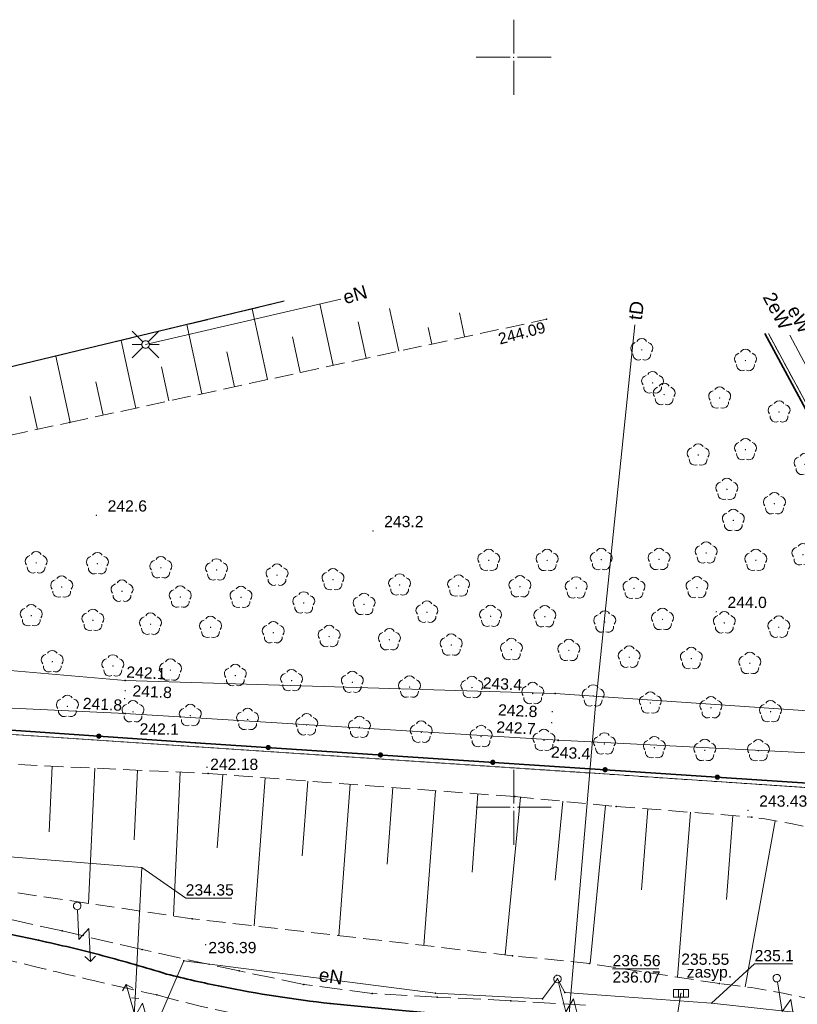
# Model space of a CAD drawing. Header units: metres. Extents: x 6603648 to 6604252, y 5739748 to 5740166.
# Tile 107 of 114: x 6604117 to 6604169, y 5740087 to 5740152. Entities that reach past the tile are written whole.
import ezdxf
from ezdxf.enums import TextEntityAlignment as Align

# ---------------------------------------------------------------- set-up
doc = ezdxf.new("R2010")
doc.units = ezdxf.units.M
doc.header["$PDSIZE"] = 0.75
for name, pattern in [('ARK_LIN', [50, 50, 0]), ('PRZER1-1', [1, 0.5, -0.5]), ('PRZER2_5-1', [1.75, 1.25, -0.5]), ('PRZER3-1', [2, 1.5, -0.5])]:
    doc.linetypes.add(name, pattern=pattern)
doc.layers.get('0').update_dxf_attribs({"linetype": 'CONTINUOUS'})
for name, color, linetype, lineweight, true_color in [('GEPPGD', 7, 'CONTINUOUS', 18, 0x008000), ('GESDZI', 7, 'CONTINUOUS', 18, 0x008000), ('GESKKL', 7, 'CONTINUOUS', 18, 0x008000), ('GESUZY', 7, 'CONTINUOUS', 18, 0x008000), ('GSLKOG', 7, 'CONTINUOUS', 35, 0x0a0909), ('GSLKOU', 7, 'CONTINUOUS', 18, 0x0a0909), ('GSLKRW', 7, 'CONTINUOUS', 25, 0x0a0909), ('GSLTTR', 7, 'CONTINUOUS', 35, 0x0a0909), ('GSPPRB', 7, 'CONTINUOUS', 18, 0x0a0909), ('GSPRDL', 7, 'CONTINUOUS', 18, 0x008000), ('GSPWPN', 7, 'CONTINUOUS', 13, 0x0a0909), ('GSPWPN_O', 7, 'CONTINUOUS', 13, 0x0a0909), ('GSPWPS', 7, 'CONTINUOUS', 13, 0x0a0909), ('GSPWPS_O', 7, 'CONTINUOUS', 13, 0x0a0909), ('GSSKOA', 7, 'CONTINUOUS', 18, 0x0a0909), ('GSSPDR', 7, 'CONTINUOUS', 18, 0x0a0909), ('GSSZSN', 7, 'CONTINUOUS', 18, 0x0a0909), ('GULENN', 1, 'CONTINUOUS', 18, 0xff0000), ('GULENN_O', 1, 'CONTINUOUS', 18, 0xff0000), ('GULEWN', 1, 'CONTINUOUS', 18, 0xff0000), ('GULEWN_O', 1, 'CONTINUOUS', 18, 0xff0000), ('GULKDP', 7, 'CONTINUOUS', 18, 0x803300), ('GULTPR', 7, 'CONTINUOUS', 18, 0xff9100), ('GULTPR_O', 7, 'CONTINUOUS', 18, 0xff9100), ('GULWOP', 5, 'CONTINUOUS', 18, 0x0000ff), ('GUPISL', 7, 'CONTINUOUS', 18, 0x0a0909), ('GUPKKS', 7, 'CONTINUOUS', 18, 0x0a0909), ('GUPKWZ_O', 7, 'CONTINUOUS', 18, 0x0a0909), ('GUPWZC', 7, 'CONTINUOUS', 18, 0x0a0909)]:
    doc.layers.add(name, color=color, linetype=linetype, lineweight=lineweight, true_color=true_color)
for name, color, linetype, true_color in [('GUPESH', 1, 'CONTINUOUS', 0xff0000), ('GUPESH_O', 1, 'CONTINUOUS', 0xff0000), ('GUPKSH', 7, 'CONTINUOUS', 0x803300), ('GUPKSH_O', 7, 'CONTINUOUS', 0x803300), ('GUPWSH', 5, 'CONTINUOUS', 0x0000ff), ('GUPWSH_O', 5, 'CONTINUOUS', 0x0000ff)]:
    doc.layers.add(name, color=color, linetype=linetype, true_color=true_color)
doc.layers.add('PKT_ARK', color=7, linetype='ARK_LIN', lineweight=18)
doc.styles.add('Arial', font='arial.ttf')

# ---------------------------------------------------------------- blocks, each defined once
blk = doc.blocks.new('GSPPRB0')
at = {"color": 0, "lineweight": 18}
blk.add_lwpolyline([(-0.007955, 0.0225), (0.007955, 0.0225), (0.0225, 0.007955), (0.0225, -0.007955), (0.007955, -0.0225), (-0.007955, -0.0225), (-0.0225, -0.007955), (-0.0225, 0.007955)], close=True, dxfattribs=at)
blk = doc.blocks.new('GSPWPS1')
blk.add_hatch(color=0).paths.add_polyline_path([(0, 0.045), (-0.011647, 0.043467), (-0.0225, 0.038971), (-0.03182, 0.03182), (-0.038971, 0.0225), (-0.043467, 0.011647), (-0.045, 0), (-0.043467, -0.011647), (-0.038971, -0.0225), (-0.03182, -0.03182), (-0.0225, -0.038971), (-0.011647, -0.043467), (0, -0.045), (0.011647, -0.043467), (0.0225, -0.038971), (0.03182, -0.03182), (0.038971, -0.0225), (0.043467, -0.011647), (0.045, 0), (0.043467, 0.011647), (0.038971, 0.0225), (0.03182, 0.03182), (0.0225, 0.038971), (0.011647, 0.043467)])
blk = doc.blocks.new('GUPISL1_5')
at = {"color": 0}
for points in [[(0.25, 0), (2.25, 0), (1.55, 0.7), (3.75, 0.7)], [(3.396745, 1.05234), (3.75, 0.7), (3.396745, 0.34766)]]:
    blk.add_lwpolyline(points, dxfattribs=at)
blk.add_lwpolyline([(0.25, 0), (0.241481, -0.064705), (0.216506, -0.125), (0.176777, -0.176777), (0.125, -0.216506), (0.064705, -0.241481), (0, -0.25), (-0.064705, -0.241481), (-0.125, -0.216506), (-0.176777, -0.176777), (-0.216506, -0.125), (-0.241481, -0.064705), (-0.25, 0), (-0.241481, 0.064705), (-0.216506, 0.125), (-0.176777, 0.176777), (-0.125, 0.216506), (-0.064705, 0.241481), (0, 0.25), (0.064705, 0.241481), (0.125, 0.216506), (0.176777, 0.176777), (0.216506, 0.125), (0.241481, 0.064705)], close=True, dxfattribs=at)
blk = doc.blocks.new('GUPKKS1')
at = {"color": 0}
blk.add_lwpolyline([(0.5, -0.25), (-0.5, -0.25), (-0.5, 0.25), (0.5, 0.25)], close=True, dxfattribs=at)
for points in [[(-0.175, -0.25), (-0.175, 0.25)], [(0.175, -0.25), (0.175, 0.25)]]:
    blk.add_lwpolyline(points, dxfattribs=at)
blk = doc.blocks.new('GUPWSH1')
blk.add_hatch(color=0).paths.add_polyline_path([(0, 0.045), (-0.011647, 0.043467), (-0.0225, 0.038971), (-0.03182, 0.03182), (-0.038971, 0.0225), (-0.043467, 0.011647), (-0.045, 0), (-0.043467, -0.011647), (-0.038971, -0.0225), (-0.03182, -0.03182), (-0.0225, -0.038971), (-0.011647, -0.043467), (0, -0.045), (0.011647, -0.043467), (0.0225, -0.038971), (0.03182, -0.03182), (0.038971, -0.0225), (0.043467, -0.011647), (0.045, 0), (0.043467, 0.011647), (0.038971, 0.0225), (0.03182, 0.03182), (0.0225, 0.038971), (0.011647, 0.043467)])
blk = doc.blocks.new('GUPWZC1')
at = {"color": 0}
blk.add_lwpolyline([(0, 0.25), (0, -0.25)], dxfattribs=at)
blk = doc.blocks.new('GUPESH1')
blk.add_hatch(color=0).paths.add_polyline_path([(0, 0.045), (-0.011647, 0.043467), (-0.0225, 0.038971), (-0.03182, 0.03182), (-0.038971, 0.0225), (-0.043467, 0.011647), (-0.045, 0), (-0.043467, -0.011647), (-0.038971, -0.0225), (-0.03182, -0.03182), (-0.0225, -0.038971), (-0.011647, -0.043467), (0, -0.045), (0.011647, -0.043467), (0.0225, -0.038971), (0.03182, -0.03182), (0.038971, -0.0225), (0.043467, -0.011647), (0.045, 0), (0.043467, 0.011647), (0.038971, 0.0225), (0.03182, 0.03182), (0.0225, 0.038971), (0.011647, 0.043467)])
blk = doc.blocks.new('GSPWPN1')
blk.add_hatch(color=0).paths.add_polyline_path([(0, 0.045), (-0.011647, 0.043467), (-0.0225, 0.038971), (-0.03182, 0.03182), (-0.038971, 0.0225), (-0.043467, 0.011647), (-0.045, 0), (-0.043467, -0.011647), (-0.038971, -0.0225), (-0.03182, -0.03182), (-0.0225, -0.038971), (-0.011647, -0.043467), (0, -0.045), (0.011647, -0.043467), (0.0225, -0.038971), (0.03182, -0.03182), (0.038971, -0.0225), (0.043467, -0.011647), (0.045, 0), (0.043467, 0.011647), (0.038971, 0.0225), (0.03182, 0.03182), (0.0225, 0.038971), (0.011647, 0.043467)])
blk = doc.blocks.new('GEPPGD1_2')
blk.add_hatch(color=0).paths.add_polyline_path([(-0.045, 0), (-0.042798, -0.013906), (-0.036406, -0.02645), (-0.02645, -0.036406), (-0.013906, -0.042798), (0, -0.045), (0.013906, -0.042798), (0.02645, -0.036406), (0.036406, -0.02645), (0.042798, -0.013906), (0.045, 0), (0.042798, 0.013906), (0.036406, 0.02645), (0.02645, 0.036406), (0.013906, 0.042798), (0, 0.045), (-0.013906, 0.042798), (-0.02645, 0.036406), (-0.036406, 0.02645), (-0.042798, 0.013906)])
blk = doc.blocks.new('GSPRDL1')
blk.add_hatch(color=0).paths.add_polyline_path([(-0.045, 0), (-0.042798, -0.013906), (-0.036406, -0.02645), (-0.02645, -0.036406), (-0.013906, -0.042798), (0, -0.045), (0.013906, -0.042798), (0.02645, -0.036406), (0.036406, -0.02645), (0.042798, -0.013906), (0.045, 0), (0.042798, 0.013906), (0.036406, 0.02645), (0.02645, 0.036406), (0.013906, 0.042798), (0, 0.045), (-0.013906, 0.042798), (-0.02645, 0.036406), (-0.036406, 0.02645), (-0.042798, 0.013906)])
at = {"color": 0}
for points in [[(-0.134326, 0.635969), (-0.024001, 0.70458), (0.103115, 0.731429), (0.231763, 0.713292), (0.346501, 0.652348), (0.433559, 0.55591), (0.482485, 0.435555)], [(-0.646351, 0.068773), (-0.677512, 0.194901), (-0.663766, 0.324092), (-0.606763, 0.440839), (-0.513345, 0.531129), (-0.394725, 0.584125), (-0.265141, 0.593465)], [(0.563333, 0.324277), (0.662679, 0.240553), (0.727494, 0.127956), (0.75, 0), (0.727494, -0.127956), (0.662679, -0.240553), (0.563333, -0.324277)], [(-0.265141, -0.593465), (-0.394725, -0.584125), (-0.513345, -0.531129), (-0.606763, -0.440839), (-0.663766, -0.324092), (-0.677512, -0.194901), (-0.646351, -0.068773)], [(0.482485, -0.435555), (0.433559, -0.55591), (0.346501, -0.652348), (0.231763, -0.713292), (0.103115, -0.731429), (-0.024001, -0.70458), (-0.134326, -0.635969)]]:
    blk.add_lwpolyline(points, dxfattribs=at)
blk = doc.blocks.new('GUPKSH1')
blk.add_hatch(color=0).paths.add_polyline_path([(0, 0.045), (-0.011647, 0.043467), (-0.0225, 0.038971), (-0.03182, 0.03182), (-0.038971, 0.0225), (-0.043467, 0.011647), (-0.045, 0), (-0.043467, -0.011647), (-0.038971, -0.0225), (-0.03182, -0.03182), (-0.0225, -0.038971), (-0.011647, -0.043467), (0, -0.045), (0.011647, -0.043467), (0.0225, -0.038971), (0.03182, -0.03182), (0.038971, -0.0225), (0.043467, -0.011647), (0.045, 0), (0.043467, 0.011647), (0.038971, 0.0225), (0.03182, 0.03182), (0.0225, 0.038971), (0.011647, 0.043467)])
blk = doc.blocks.new('GUPISL1_2')
at = {"color": 0}
for points in [[(-0.176777, 0.176777), (-0.883883, 0.883883)], [(0, 0.25), (0, 0.9)], [(0.176777, 0.176777), (0.883883, 0.883883)], [(-0.176777, -0.176777), (-0.883883, -0.883883)], [(0, -0.25), (0, -0.9)], [(0.176777, -0.176777), (0.883883, -0.883883)]]:
    blk.add_lwpolyline(points, dxfattribs=at)
blk.add_lwpolyline([(0.25, 0), (0.241481, -0.064705), (0.216506, -0.125), (0.176777, -0.176777), (0.125, -0.216506), (0.064705, -0.241481), (0, -0.25), (-0.064705, -0.241481), (-0.125, -0.216506), (-0.176777, -0.176777), (-0.216506, -0.125), (-0.241481, -0.064705), (-0.25, 0), (-0.241481, 0.064705), (-0.216506, 0.125), (-0.176777, 0.176777), (-0.125, 0.216506), (-0.064705, 0.241481), (0, 0.25), (0.064705, 0.241481), (0.125, 0.216506), (0.176777, 0.176777), (0.216506, 0.125), (0.241481, 0.064705)], close=True, dxfattribs=at)
blk = doc.blocks.new('GSLKOG2')
blk.add_hatch(color=0).paths.add_polyline_path([(0, 0.175), (-0.045293, 0.169037), (-0.0875, 0.151554), (-0.123744, 0.123744), (-0.151554, 0.0875), (-0.169037, 0.045293), (-0.175, 0), (-0.169037, -0.045293), (-0.151554, -0.0875), (-0.123744, -0.123744), (-0.0875, -0.151554), (-0.045293, -0.169037), (0, -0.175), (0.045293, -0.169037), (0.0875, -0.151554), (0.123744, -0.123744), (0.151554, -0.0875), (0.169037, -0.045293), (0.175, 0), (0.169037, 0.045293), (0.151554, 0.0875), (0.123744, 0.123744), (0.0875, 0.151554), (0.045293, 0.169037)])
blk = doc.blocks.new('ASS_SYM', base_point=(826.5, 303.25))
at = {"layer": 'PKT_ARK'}
for p, q in [((826.5, 303.5), (826.5, 305.75)), ((826.25, 303.25), (824, 303.25)), ((826.75, 303.25), (829, 303.25)), ((826.5, 303), (826.5, 300.75))]:
    blk.add_line(p, q, dxfattribs=at)
blk.add_point((826.5, 303.25), dxfattribs=at)
blk.add_point((826.5, 303.25), dxfattribs=at)

msp = doc.modelspace()

# ---------------------------------------------------------------- linework, layer by layer
at = {"layer": 'GESDZI', "color": 96, "linetype": 'Continuous', "lineweight": 18, "true_color": 0x008000}
for p, q in [((6604096.88, 5740106.16), (6604155.41, 5740102.26)), ((6604155.41, 5740102.26), (6604161.21, 5740101.87)), ((6604161.21, 5740101.87), (6604183.81, 5740100.36))]:
    msp.add_line(p, q, dxfattribs=at)
for points in [[(6604166.975, 5740131.573), (6604183.81, 5740100.36), (6604161.21, 5740101.87), (6604155.41, 5740102.26), (6604096.88, 5740106.16), (6604090.22, 5740106.61), (6604045.72, 5740109.58), (6604018.05, 5740111.43), (6603974.25, 5740114.35), (6603967.36, 5740144.898)], [(6604177.388, 5740130.878), (6604188.08, 5740111.72), (6604205.66, 5740080.21), (6604212.81, 5740067.39), (6604227.06, 5740041.86), (6604226.28, 5740034.3), (6604225.19, 5740023.63), (6604211.14, 5740049.68), (6604183.81, 5740100.36), (6604166.975, 5740131.573)]]:
    msp.add_lwpolyline(points, dxfattribs=at)
at = {"layer": 'GESKKL', "color": 96, "linetype": 'PRZER3-1', "lineweight": 18, "true_color": 0x008000}
msp.add_lwpolyline([(6604238.131, 5739999.936), (6604225.19, 5740023.63), (6604211.14, 5740049.68), (6604183.81, 5740100.36), (6604166.975, 5740131.573)], dxfattribs=at)
at = {"layer": 'GESUZY', "color": 96, "linetype": 'PRZER1-1', "lineweight": 18, "true_color": 0x008000}
for points in [[(6604166.975, 5740131.573), (6604183.81, 5740100.36), (6604161.21, 5740101.87), (6604155.41, 5740102.26), (6604096.88, 5740106.16), (6604090.22, 5740106.61), (6604045.72, 5740109.58), (6604018.05, 5740111.43), (6603974.25, 5740114.35), (6603967.36, 5740144.898)], [(6604238.131, 5739999.936), (6604225.19, 5740023.63), (6604211.14, 5740049.68), (6604183.81, 5740100.36), (6604166.975, 5740131.573)], [(6604045.72, 5740109.58), (6604090.22, 5740106.61), (6604096.88, 5740106.16), (6604155.41, 5740102.26), (6604161.21, 5740101.87), (6604183.81, 5740100.36), (6604211.14, 5740049.68), (6604225.19, 5740023.63), (6604238.131, 5739999.936)]]:
    msp.add_lwpolyline(points, dxfattribs=at)
at = {"layer": 'GSLKOG', "color": 18, "linetype": 'Continuous', "lineweight": 35, "true_color": 0x0a0909}
msp.add_lwpolyline([(6603967.481, 5740144.89), (6603974.4, 5740114.67), (6604061.19, 5740108.87), (6604100.95, 5740106.21), (6604128.78, 5740104.3), (6604183.39, 5740100.7), (6604166.74, 5740131.589)], dxfattribs=at)
at = {"layer": 'GSLKOU', "color": 18, "linetype": 'PRZER3-1', "lineweight": 18, "true_color": 0x0a0909}
for points in [[(6604119.904, 5740091.752), (6604114.278, 5740093.019)], [(6604125.231, 5740090.508), (6604119.904, 5740091.752)], [(6604131.701, 5740089.088), (6604125.231, 5740090.508)], [(6604136, 5740088.184), (6604131.701, 5740089.088)], [(6604140.553, 5740087.585), (6604136, 5740088.184)], [(6604144.889, 5740087.342), (6604140.553, 5740087.585)], [(6604149.795, 5740087.1), (6604144.889, 5740087.342)], [(6604154.772, 5740086.809), (6604149.795, 5740087.1)]]:
    msp.add_lwpolyline(points, dxfattribs=at)
for points in [[(6604115.428, 5740090.042, 0.007875), (6604126.211, 5740087.487)], [(6604141.907, 5740084.871, -0.053183), (6604126.211, 5740087.487)]]:
    msp.add_lwpolyline(points, format="xyb", dxfattribs=at)
at = {"layer": 'GSLKRW', "color": 18, "linetype": 'Continuous', "lineweight": 25, "true_color": 0x0a0909}
msp.add_line((6604134.691, 5740133.728), (6604089.62, 5740122.91), dxfattribs=at)
at = {"layer": 'GSLTTR', "color": 18, "linetype": 'Continuous', "lineweight": 35, "true_color": 0x0a0909}
msp.add_lwpolyline([(6604167.096, 5740084.318), (6604165.645, 5740084.567, 0.051508), (6604155.081, 5740085.576), (6604148.519, 5740085.913), (6604142.563, 5740086.451), (6604137.767, 5740086.918, -0.022546), (6604130.54, 5740088.044, -0.013186), (6604126.863, 5740088.878, 0.011074), (6604122.61, 5740090.102, 0.01075), (6604118.319, 5740091.134, 0.033008), (6604107.939, 5740092.757), (6604098.337, 5740093.504), (6604070.94, 5740095.464), (6604010.94, 5740099.16)], format="xyb", dxfattribs=at)
at = {"layer": 'GSSKOA', "color": 18, "linetype": 'PRZER3-1', "lineweight": 18, "true_color": 0x0a0909}
msp.add_lwpolyline([(6604134.691, 5740133.728), (6604089.62, 5740122.91), (6604060.81, 5740115.81), (6604059.71, 5740120.86), (6604027.96, 5740113.34), (6604026.01, 5740113.08), (6604023, 5740113.16), (6604013.04, 5740114.15), (6603998.26, 5740117.02, -0.057693), (6603991.31, 5740119.26, -0.055774), (6603986.1, 5740122.29, -0.058399), (6603981.67, 5740126.29, -0.067023), (6603978.08, 5740131.13, -0.028286), (6603976.7, 5740133.77, -0.019505), (6603974.65, 5740139.41), (6603973.427, 5740144.493)], format="xyb", dxfattribs=at)
at = {"layer": 'GSSPDR', "color": 18, "linetype": 'Continuous', "lineweight": 18, "true_color": 0x0a0909}
msp.add_lwpolyline([(6604046.08, 5740110.98), (6604073.15, 5740109.38), (6604100.53, 5740107.35), (6604124.09, 5740106.25), (6604152.95, 5740104.46), (6604182.28, 5740102.98), (6604180.93, 5740105.65), (6604152.75, 5740107.59), (6604124.09, 5740108.44), (6604100.58, 5740110.49), (6604073.37, 5740111.79), (6604045.48, 5740114.19), (6604034.721, 5740114.791), (6604031.3, 5740112.056)], close=True, dxfattribs=at)
at = {"layer": 'GSSZSN', "color": 18, "linetype": 'PRZER2_5-1', "lineweight": 18, "true_color": 0x0a0909}
for p, q in [((6604134.691, 5740133.728), (6604089.62, 5740122.91)), ((6604120.39, 5740125.65), (6604152.18, 5740132.53)), ((6604152.18, 5740132.53), (6604152.173, 5740132.561)), ((6604111.24, 5740123.67), (6604120.39, 5740125.65))]:
    msp.add_line(p, q, dxfattribs=at)
at = {"layer": 'GSSZSN', "color": 18, "linetype": 'Continuous', "lineweight": 18, "true_color": 0x0a0909}
for points in [[(6604133.58, 5740128.505), (6604132.56, 5740133.217)], [(6604137.961, 5740129.453), (6604137.07, 5740133.569)], [(6604142.342, 5740130.401), (6604141.724, 5740133.258)], [(6604140.151, 5740129.927), (6604139.626, 5740132.356)], [(6604146.723, 5740131.349), (6604146.377, 5740132.948)], [(6604129.199, 5740127.556), (6604128.2, 5740132.17)], [(6604144.533, 5740130.875), (6604144.291, 5740131.989)], [(6604124.817, 5740126.608), (6604123.84, 5740131.124)], [(6604135.77, 5740128.979), (6604135.255, 5740131.359)], [(6604131.389, 5740128.03), (6604130.885, 5740130.362)], [(6604120.436, 5740125.66), (6604119.48, 5740130.077)], [(6604127.008, 5740127.082), (6604126.514, 5740129.365)], [(6604122.627, 5740126.134), (6604122.143, 5740128.367)], [(6604118.246, 5740125.186), (6604117.773, 5740127.37)], [(6604119.239, 5740102.734), (6604119.036, 5740098.37)], [(6604122.08, 5740102.601), (6604121.659, 5740093.588)], [(6604124.92, 5740102.469), (6604124.703, 5740097.819)], [(6604127.76, 5740102.336), (6604127.312, 5740092.752)], [(6604130.598, 5740102.175), (6604130.229, 5740097.296)], [(6604133.433, 5740101.961), (6604132.687, 5740092.09)], [(6604136.268, 5740101.747), (6604135.891, 5740096.755)], [(6604139.103, 5740101.533), (6604138.34, 5740091.438)], [(6604141.939, 5740101.318), (6604141.553, 5740096.215)], [(6604144.774, 5740101.104), (6604143.994, 5740090.785)], [(6604147.609, 5740100.89), (6604147.215, 5740095.674)], [(6604150.443, 5740100.667), (6604149.432, 5740090.157)], [(6604153.273, 5740100.395), (6604152.767, 5740095.129)], [(6604156.104, 5740100.123), (6604155.089, 5740089.574)], [(6604158.937, 5740099.888), (6604158.515, 5740094.498)], [(6604161.771, 5740099.666), (6604160.91, 5740088.672)], [(6604164.606, 5740099.444), (6604164.167, 5740093.84)], [(6604167.427, 5740099.104), (6604165.427, 5740088.033)]]:
    msp.add_lwpolyline(points, dxfattribs=at)
at = {"layer": 'GSSZSN', "color": 18, "linetype": 'PRZER2_5-1', "lineweight": 18, "true_color": 0x0a0909}
for points in [[(6604037.319, 5740106.665), (6604055.196, 5740105.081), (6604071.005, 5740104.095), (6604078.357, 5740105.612), (6604080.998, 5740105.388), (6604104.747, 5740103.411), (6604129.626, 5740102.249), (6604150.058, 5740100.705), (6604156.827, 5740100.053), (6604165.873, 5740099.344, -0.07715), (6604179.196, 5740095.371, -0.086132), (6604186.403, 5740091.084, -0.025787), (6604192.315, 5740083.561, -0.090354), (6604204.895, 5740058.288, -0.041119), (6604208.255, 5740021.408), (6604207.704, 5740017.113), (6604207.045, 5740001.44), (6604205.357, 5739975.411)], [(6604200.31, 5739975.805), (6604201.657, 5740002.249), (6604202.338, 5740017.198), (6604202.391, 5740021.274, 0.030141), (6604201.969, 5740032.124, 0.048447), (6604196.604, 5740055.037, 0.157931), (6604186.235, 5740077.685, 0.088608), (6604179.979, 5740083.224, 0.100943), (6604163.705, 5740088.239), (6604155.047, 5740089.58), (6604149.904, 5740090.103), (6604128.57, 5740092.566), (6604104.139, 5740096.179), (6604080.731, 5740097.978), (6604078.231, 5740098.107), (6604071.112, 5740098.748), (6604054.777, 5740100.339), (6604036.908, 5740101.601)]]:
    msp.add_lwpolyline(points, format="xyb", dxfattribs=at)
at = {"layer": 'GULENN', "color": 1, "linetype": 'Continuous', "lineweight": 18, "true_color": 0xff0000}
for points in [[(6604138.468, 5740133.869), (6604125.46, 5740130.85)], [(6604188.488, 5740076.383), (6604186.39, 5740076.271), (6604184.529, 5740078.294), (6604181.979, 5740080.753), (6604178.505, 5740082.924), (6604175.22, 5740084.639), (6604175.714, 5740086.429), (6604174.721, 5740086.069), (6604170.88, 5740086.092), (6604163.181, 5740086.938), (6604153.394, 5740087.652), (6604152.916, 5740088.553), (6604151.904, 5740087.222), (6604144.781, 5740087.599), (6604128.001, 5740089.767), (6604125.871, 5740084.776)]]:
    msp.add_lwpolyline(points, dxfattribs=at)
at = {"layer": 'GULEWN', "color": 1, "linetype": 'Continuous', "lineweight": 18, "true_color": 0xff0000}
msp.add_lwpolyline([(6604168.402, 5740131.478), (6604183.389, 5740103.256), (6604202.835, 5740067.728)], dxfattribs=at)
at = {"layer": 'GULKDP', "color": 36, "linetype": 'Continuous', "lineweight": 18, "true_color": 0x803300}
msp.add_lwpolyline([(6604160.923, 5740086.323), (6604161.141, 5740087.595)], dxfattribs=at)
at = {"layer": 'GULTPR', "color": 30, "linetype": 'Continuous', "lineweight": 18, "true_color": 0xff9100}
msp.add_lwpolyline([(6604141.932, 5739948.482), (6604155.423, 5740106.548), (6604158.075, 5740132.167)], dxfattribs=at)
at = {"layer": 'GULWOP', "color": 5, "linetype": 'Continuous', "lineweight": 18, "true_color": 0x0000ff}
for points in [[(6604124.765, 5740087.278), (6604125.21, 5740095.981), (6604102.424, 5740097.816), (6604080.28, 5740099.634), (6604052.131, 5740101.531), (6604002.665, 5740105.42), (6604000.307, 5740107.568), (6603999.578, 5740107.623), (6603997.653, 5740107.77), (6603981.134, 5740109.185), (6603978.95, 5740109.49)], [(6604083.559, 5739966.367), (6604091.567, 5739978.051), (6604120.708, 5740020.243), (6604121.231, 5740028.806), (6604121.348, 5740030.728), (6604122.24, 5740045.599), (6604123.727, 5740070.204), (6604124.765, 5740087.278)]]:
    msp.add_lwpolyline(points, dxfattribs=at)
at = {"layer": 'GUPESH_O', "color": 1, "linetype": 'Continuous', "lineweight": 13, "true_color": 0xff0000, "flags": 128}
msp.add_lwpolyline([(6604163.181, 5740086.938), (6604166.047, 5740089.558), (6604168.567, 5740089.558)], dxfattribs=at)
at = {"layer": 'GUPKSH_O', "color": 36, "linetype": 'Continuous', "lineweight": 13, "true_color": 0x803300, "flags": 128}
msp.add_lwpolyline([(6604156.579, 5740089.229), (6604159.659, 5740089.229)], dxfattribs=at)
at = {"layer": 'GUPWSH_O', "color": 5, "linetype": 'Continuous', "lineweight": 13, "true_color": 0x0000ff, "flags": 128}
msp.add_lwpolyline([(6604125.21, 5740095.981), (6604128.134, 5740093.943), (6604131.214, 5740093.943)], dxfattribs=at)

# ---------------------------------------------------------------- block references
at = {"layer": 'GEPPGD', "color": 96, "linetype": 'Continuous', "lineweight": 18, "true_color": 0x008000, "rotation": 90}
for p in [(6604155.41, 5740102.26), (6604161.21, 5740101.87)]:
    msp.add_blockref('GEPPGD1_2', p, dxfattribs=at)
at = {"layer": 'GSLKOG', "color": 18, "linetype": 'Continuous', "lineweight": 35, "true_color": 0x0a0909}
for p, rotation in [((6604122.347, 5740104.741), 356.0738914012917), ((6604122.347, 5740104.741), 356.0738914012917), ((6604133.634, 5740103.98), 356.2284051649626), ((6604133.634, 5740103.98), 356.2284051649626), ((6604141.117, 5740103.487), 356.2284051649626), ((6604141.117, 5740103.487), 356.2284051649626), ((6604148.601, 5740102.993), 356.2284051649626), ((6604148.601, 5740102.993), 356.2284051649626), ((6604156.085, 5740102.5), 356.2284051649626), ((6604156.085, 5740102.5), 356.2284051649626), ((6604163.569, 5740102.007), 356.2284051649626), ((6604163.569, 5740102.007), 356.2284051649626)]:
    msp.add_blockref('GSLKOG2', p, dxfattribs=dict(at, rotation=rotation))
at = {"layer": 'GSPPRB', "color": 18, "linetype": 'Continuous', "lineweight": 18, "true_color": 0x0a0909, "rotation": 90}
for p in [(6604152.18, 5740132.53), (6604120.39, 5740125.65), (6604124.09, 5740108.44), (6604152.75, 5740107.59), (6604124.09, 5740106.25), (6604128.78, 5740104.3), (6604152.95, 5740104.46), (6604129.626, 5740102.249), (6604150.058, 5740100.705), (6604156.827, 5740100.053), (6604165.873, 5740099.344), (6604128.57, 5740092.566), (6604119.904, 5740091.752), (6604118.319, 5740091.134), (6604125.231, 5740090.508), (6604122.61, 5740090.102), (6604128.001, 5740089.767), (6604149.904, 5740090.103), (6604131.701, 5740089.088), (6604155.047, 5740089.58), (6604126.863, 5740088.878), (6604152.916, 5740088.553), (6604130.54, 5740088.044), (6604136, 5740088.184), (6604163.705, 5740088.239), (6604126.211, 5740087.487), (6604140.553, 5740087.585), (6604144.781, 5740087.599), (6604144.889, 5740087.342), (6604149.795, 5740087.1), (6604151.904, 5740087.222), (6604153.394, 5740087.652), (6604137.767, 5740086.918)]:
    msp.add_blockref('GSPPRB0', p, dxfattribs=at)
at = {"layer": 'GSPRDL', "color": 96, "linetype": 'Continuous', "lineweight": 18, "true_color": 0x008000, "rotation": 90}
for p in [(6604158.53, 5740130.49), (6604165.44, 5740129.78), (6604159.25, 5740128.29), (6604160.02, 5740127.51), (6604163.72, 5740127.28), (6604167.68, 5740126.35), (6604165.44, 5740123.84), (6604162.29, 5740123.48), (6604169.41, 5740122.85), (6604164.2, 5740121.19), (6604167.37, 5740120.23), (6604164.63, 5740119.12), (6604155.83, 5740116.51), (6604159.68, 5740116.52), (6604162.82, 5740116.95), (6604169.27, 5740116.83), (6604118.17, 5740116.29), (6604122.25, 5740116.23), (6604126.48, 5740115.96), (6604148.33, 5740116.46), (6604152.22, 5740116.45), (6604166.13, 5740116.46), (6604130.19, 5740115.82), (6604134.22, 5740115.47), (6604137.95, 5740115.17), (6604119.87, 5740114.68), (6604142.39, 5740114.82), (6604146.32, 5740114.75), (6604150.41, 5740114.7), (6604154.16, 5740114.62), (6604158.01, 5740114.59), (6604162.21, 5740114.64), (6604123.89, 5740114.4), (6604127.77, 5740114.01), (6604131.82, 5740113.99), (6604136, 5740113.62), (6604140.02, 5740113.52), (6604117.84, 5740112.77), (6604144.21, 5740113), (6604148.45, 5740112.73), (6604152.07, 5740112.7), (6604121.95, 5740112.46), (6604125.79, 5740112.2), (6604129.79, 5740111.99), (6604156.06, 5740112.34), (6604159.91, 5740112.52), (6604164.03, 5740112.29), (6604167.66, 5740112), (6604133.97, 5740111.63), (6604137.69, 5740111.38), (6604141.71, 5740111.16), (6604145.83, 5740110.81), (6604149.84, 5740110.51), (6604153.67, 5740110.45), (6604157.69, 5740110), (6604119.24, 5740109.7), (6604123.28, 5740109.42), (6604161.83, 5740109.91), (6604165.73, 5740109.59), (6604127.12, 5740109.14), (6604131.44, 5740108.78), (6604135.19, 5740108.44), (6604139.24, 5740108.33), (6604143.05, 5740108.01), (6604147.21, 5740107.98), (6604151.26, 5740107.58), (6604155.29, 5740107.42), (6604120.25, 5740106.72), (6604159.1, 5740106.95), (6604124.62, 5740106.36), (6604128.44, 5740106.11), (6604163.14, 5740106.63), (6604167.11, 5740106.37), (6604132.26, 5740105.85), (6604136.2, 5740105.49), (6604139.71, 5740105.33), (6604143.83, 5740105), (6604147.82, 5740104.71), (6604152.01, 5740104.46), (6604156.04, 5740104.22), (6604159.37, 5740103.97), (6604162.73, 5740103.79), (6604166.3, 5740103.77)]:
    msp.add_blockref('GSPRDL1', p, dxfattribs=at)
at = {"layer": 'GSPWPN', "color": 18, "linetype": 'Continuous', "lineweight": 13, "true_color": 0x0a0909, "rotation": 90}
for p in [(6604122.18, 5740119.46), (6604140.61, 5740118.42), (6604163.49, 5740113.03), (6604124.09, 5740108.44), (6604124.1, 5740107.77), (6604152.75, 5740107.59), (6604124.06, 5740107.24), (6604124.09, 5740106.25), (6604152.56, 5740106.37), (6604152.53, 5740105.63), (6604152.95, 5740104.46)]:
    msp.add_blockref('GSPWPN1', p, dxfattribs=at)
at = {"layer": 'GSPWPS', "color": 18, "linetype": 'Continuous', "lineweight": 13, "true_color": 0x0a0909, "rotation": 90}
for p in [(6604152.18, 5740132.53), (6604129.55, 5740102.668), (6604165.604, 5740099.785), (6604129.459, 5740090.833)]:
    msp.add_blockref('GSPWPS1', p, dxfattribs=at)
at = {"layer": 'GUPESH', "color": 1, "linetype": 'Continuous', "lineweight": 5, "true_color": 0xff0000, "rotation": 90}
msp.add_blockref('GUPESH1', (6604163.181, 5740086.938), dxfattribs=at)
at = {"layer": 'GUPISL', "color": 18, "linetype": 'Continuous', "lineweight": 18, "true_color": 0x0a0909}
for name, p, rotation in [('GUPISL1_2', (6604125.46, 5740130.85), 90), ('GUPISL1_5', (6604120.904, 5740093.421), 272.6976191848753), ('GUPISL1_5', (6604152.916, 5740088.553), 284.0956339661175), ('GUPISL1_5', (6604167.529, 5740088.605), 279.1942219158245), ('GUPISL1_5', (6604125.871, 5740084.776), 105.9262972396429)]:
    msp.add_blockref(name, p, dxfattribs=dict(at, rotation=rotation))
at = {"layer": 'GUPKKS', "color": 18, "linetype": 'Continuous', "lineweight": 18, "true_color": 0x0a0909, "rotation": 359.9999974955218}
msp.add_blockref('GUPKKS1', (6604161.141, 5740087.595), dxfattribs=at)
at = {"layer": 'GUPKSH', "color": 36, "linetype": 'Continuous', "lineweight": 5, "true_color": 0x803300, "rotation": 90}
msp.add_blockref('GUPKSH1', (6604161.141, 5740087.595), dxfattribs=at)
at = {"layer": 'GUPWSH', "color": 5, "linetype": 'Continuous', "lineweight": 5, "true_color": 0x0000ff, "rotation": 90}
msp.add_blockref('GUPWSH1', (6604125.21, 5740095.981), dxfattribs=at)
at = {"layer": 'GUPWZC', "color": 18, "linetype": 'Continuous', "lineweight": 18, "true_color": 0x0a0909, "rotation": 264.4598373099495}
msp.add_blockref('GUPWZC1', (6604124.765, 5740087.278), dxfattribs=at)
at = {"layer": 'PKT_ARK', "linetype": 'Continuous'}
for p in [(6604150, 5740150), (6604150, 5740100)]:
    msp.add_blockref('ASS_SYM', p, dxfattribs=at)

# ---------------------------------------------------------------- texts
at = {"layer": 'GSPWPN_O', "color": 18, "linetype": 'Continuous', "lineweight": 0, "true_color": 0x0a0909, "style": 'Arial'}
for s, rotation, p in [('242.6', 360, (6604122.93, 5740119.71)), ('243.2', 360, (6604141.36, 5740118.67)), ('244.0', 360, (6604164.24, 5740113.28)), ('242.1', 357.21112, (6604124.161, 5740108.647)), ('241.8', 357.21112, (6604124.573, 5740107.392)), ('243.4', 357.1586, (6604147.916, 5740107.916)), ('241.8', 357.21112, (6604121.258, 5740106.556)), ('242.8', 357.1586, (6604148.935, 5740106.126)), ('242.1', 359.49609, (6604125.058, 5740104.849)), ('242.7', 357.1586, (6604148.821, 5740104.982)), ('243.4', 357.1586, (6604152.463, 5740103.312))]:
    msp.add_text(s, height=0.75, rotation=rotation, dxfattribs=at).set_placement(p)
at = {"layer": 'GSPWPS_O', "color": 18, "linetype": 'Continuous', "lineweight": 0, "true_color": 0x0a0909, "style": 'Arial'}
for s, rotation, p in [('244.09', 14.8881, (6604149.076, 5740130.84)), ('242.18', 360, (6604129.763, 5740102.487)), ('243.43', 360, (6604166.354, 5740100.035)), ('236.39', 360, (6604129.643, 5740090.271))]:
    msp.add_text(s, height=0.75, rotation=rotation, dxfattribs=at).set_placement(p)
at = {"layer": 'GULENN_O', "color": 1, "linetype": 'Continuous', "lineweight": 0, "true_color": 0xff0000, "style": 'Arial'}
for rotation, p in [(16.03826, (6604139.543, 5740133.75)), (351.48969, (6604137.756, 5740088.289))]:
    msp.add_text('eN', height=0.9, rotation=rotation, dxfattribs=at).set_placement(p, align=Align.CENTER)
at = {"layer": 'GULEWN_O', "color": 1, "linetype": 'Continuous', "lineweight": 0, "true_color": 0xff0000, "style": 'Arial'}
for s, rotation, p in [('2eW', 297.97044, (6604167.171, 5740132.876)), ('eW', 298.1442, (6604168.641, 5740132.313))]:
    msp.add_text(s, height=0.9, rotation=rotation, dxfattribs=at).set_placement(p, align=Align.CENTER)
at = {"layer": 'GULTPR_O', "color": 30, "linetype": 'Continuous', "lineweight": 0, "true_color": 0xff9100, "style": 'Arial'}
msp.add_text('tD', height=0.9, rotation=82.79965, dxfattribs=at).set_placement((6604158.604, 5740133.058), align=Align.CENTER)
at = {"layer": 'GUPESH_O', "color": 1, "linetype": 'Continuous', "lineweight": 0, "true_color": 0xff0000, "style": 'Arial'}
msp.add_text('235.1', height=0.75, rotation=360, dxfattribs=at).set_placement((6604166.047, 5740089.731))
at = {"layer": 'GUPKSH_O', "color": 36, "linetype": 'Continuous', "lineweight": 0, "true_color": 0x803300, "style": 'Arial'}
for s, p in [('236.56', (6604156.579, 5740089.401)), ('235.55', (6604161.157, 5740089.496)), ('236.07', (6604156.579, 5740088.306))]:
    msp.add_text(s, height=0.75, rotation=360, dxfattribs=at).set_placement(p)
at = {"layer": 'GUPKWZ_O', "color": 18, "linetype": 'Continuous', "lineweight": 0, "true_color": 0x0a0909, "style": 'Arial'}
msp.add_text('zasyp.', height=0.75, rotation=360, dxfattribs=at).set_placement((6604164.552, 5740088.642), align=Align.RIGHT)
at = {"layer": 'GUPWSH_O', "color": 5, "linetype": 'Continuous', "lineweight": 0, "true_color": 0x0000ff, "style": 'Arial'}
msp.add_text('234.35', height=0.75, rotation=360, dxfattribs=at).set_placement((6604128.134, 5740094.115))

doc.saveas('drawing.dxf')
